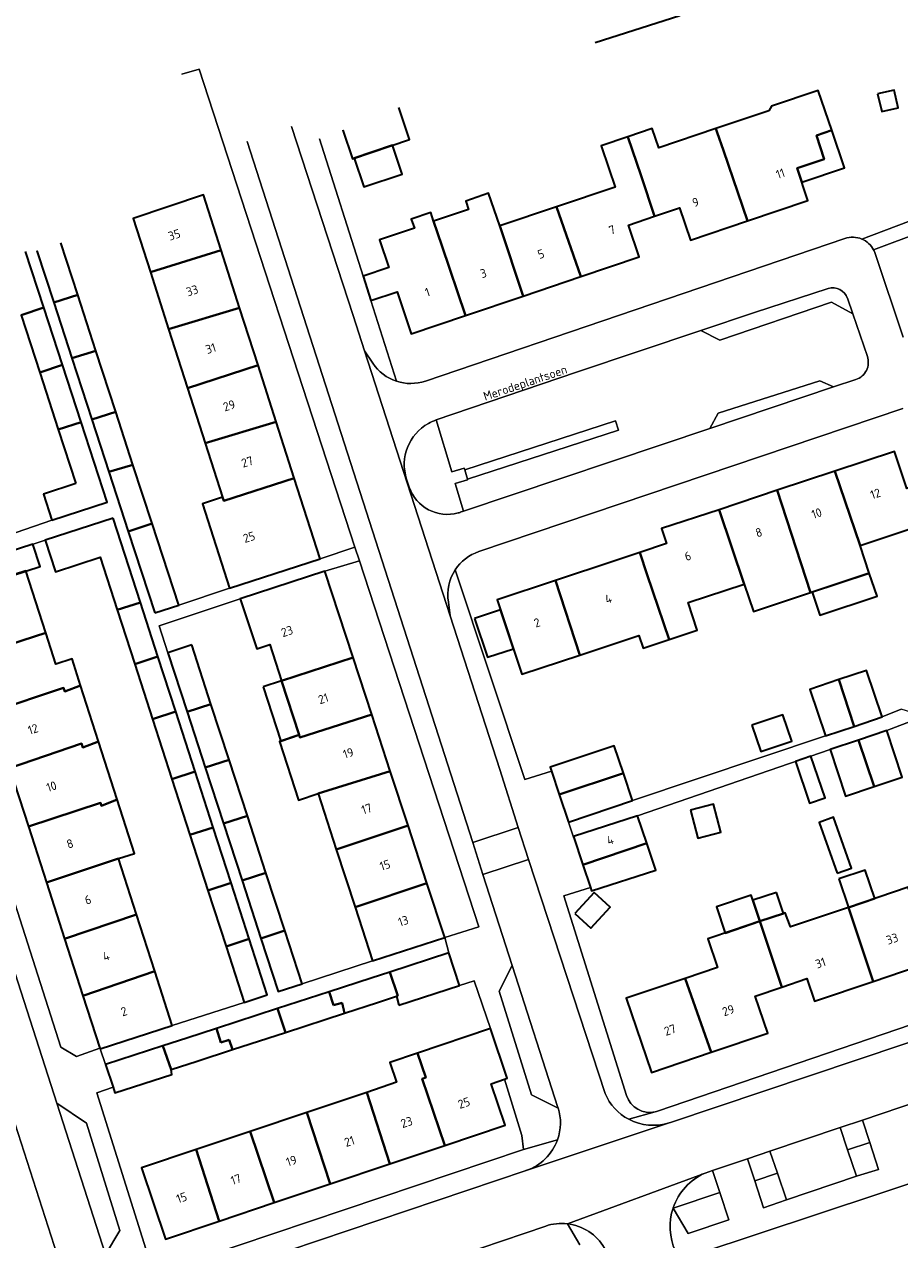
# Model space of a CAD drawing. Header units: metres. Extents: x 125158 to 132124, y 450612 to 454469.
# Tile 14 of 173: x 125252 to 125341, y 451319 to 451444. Entities that reach past the tile are written whole.
import ezdxf
from ezdxf.enums import TextEntityAlignment as Align

# ---------------------------------------------------------------- set-up
doc = ezdxf.new("R2010")
doc.units = ezdxf.units.M
for name, color, linetype, lineweight in [('B-XX-GR-BEPLANTING_CULTUUR_BODEMBEDEKKER-GV', 8, 'Continuous', 18), ('B-XX-GR-BEPLANTING_CULTUUR_HEESTERS-GV', 8, 'Continuous', 18), ('B-XX-OG-BEBOUWING-GV', 8, 'Continuous', 35), ('B-XX-OG-BEBOUWING-T18', 8, 'Continuous', 18), ('B-XX-OG-BEBOUWING_SCHUUR-GV', 8, 'Continuous', 35), ('B-XX-OG-TERREIN_CULTUURSCHEIDING-GV', 8, 'Continuous', 18), ('B-XX-OG-TOPOGRAFIE-T18', 8, 'Continuous', 18), ('B-XX-OG-WEG-GV', 8, 'Continuous', 18), ('B-XX-VH-VERHARDING_BEDRIJFSVLOERPLAAT-GV', 8, 'Continuous', 18)]:
    doc.layers.add(name, color=color, linetype=linetype, lineweight=lineweight)
doc.styles.add('NLCS-ISO-M-T18', font='NLCS-ISO.ttf', dxfattribs={"height": 1.8})

msp = doc.modelspace()

# ---------------------------------------------------------------- linework, layer by layer
at = {"layer": 'B-XX-GR-BEPLANTING_CULTUUR_BODEMBEDEKKER-GV'}
for points in [[(125328.81, 451325.97), (125326.49, 451325.2)], [(125326.49, 451325.2), (125327.39, 451322.43)], [(125329.74, 451323.25), (125328.81, 451325.97)], [(125322.92, 451324.01), (125318.15, 451322.41)], [(125323.86, 451321.19), (125322.92, 451324.01)], [(125327.39, 451322.43), (125329.74, 451323.25)], [(125318.15, 451322.41), (125319.7, 451319.81)], [(125319.7, 451319.81), (125323.86, 451321.19)]]:
    msp.add_lwpolyline(points, dxfattribs=at)
at = {"layer": 'B-XX-GR-BEPLANTING_CULTUUR_HEESTERS-GV'}
for points in [[(125312.57, 451401.98), (125312.26, 451402.94), (125296.83, 451397.91)], [(125297.12, 451396.96), (125312.57, 451401.98)], [(125296.83, 451397.91), (125297.12, 451396.96)], [(125338.25, 451329.13), (125335.99, 451328.38)], [(125336.89, 451325.66), (125336.99, 451325.69), (125339.16, 451326.36), (125338.25, 451329.13)], [(125335.99, 451328.38), (125336.89, 451325.66)]]:
    msp.add_lwpolyline(points, dxfattribs=at)
at = {"layer": 'B-XX-OG-BEBOUWING-GV'}
for points in [[(125310.18, 451441.65), (125318.84, 451444.41)], [(125284.38, 451432.67), (125285.35, 451429.75), (125291.18, 451431.7), (125290.09, 451434.99)], [(125257.25, 451415.82), (125255.51, 451421.15)], [(125253.78, 451414.53), (125251.92, 451420.25)], [(125253.08, 451420.33), (125254.8, 451415.05)], [(125254.8, 451415.05), (125257.25, 451415.82)], [(125257.25, 451415.82), (125254.8, 451415.05)], [(125254.8, 451415.05), (125256.66, 451409.35)], [(125259.12, 451410.09), (125257.25, 451415.82)], [(125253.78, 451414.53), (125251.46, 451413.74)], [(125251.46, 451413.74), (125253.78, 451414.53)], [(125251.46, 451413.74), (125253.37, 451407.88)], [(125255.69, 451408.65), (125253.78, 451414.53)], [(125259.12, 451410.09), (125256.66, 451409.35)], [(125256.66, 451409.35), (125259.12, 451410.09)], [(125261.14, 451403.86), (125259.12, 451410.09)], [(125255.69, 451408.65), (125253.37, 451407.88)], [(125253.37, 451407.88), (125255.69, 451408.65)], [(125257.59, 451402.81), (125255.69, 451408.65)], [(125256.66, 451409.35), (125258.7, 451403.06)], [(125253.37, 451407.88), (125255.26, 451402.05)], [(125258.7, 451403.06), (125261.14, 451403.86)], [(125261.14, 451403.86), (125258.7, 451403.06)], [(125262.9, 451398.45), (125261.14, 451403.86)], [(125254.61, 451392.78), (125260.26, 451394.61), (125257.59, 451402.81)], [(125255.26, 451402.05), (125257.59, 451402.81)], [(125257.59, 451402.81), (125255.26, 451402.05)], [(125258.7, 451403.06), (125260.44, 451397.72)], [(125255.26, 451402.05), (125257.06, 451396.53)], [(125260.44, 451397.72), (125262.9, 451398.45)], [(125262.9, 451398.45), (125260.44, 451397.72)], [(125264.87, 451392.42), (125262.9, 451398.45)], [(125260.44, 451397.72), (125262.42, 451391.63)], [(125257.06, 451396.53), (125253.74, 451395.45)], [(125253.74, 451395.45), (125254.61, 451392.78)], [(125260.89, 451392.99), (125253.93, 451390.74)], [(125263.67, 451384.37), (125260.89, 451392.99)], [(125264.87, 451392.42), (125262.42, 451391.63)], [(125262.42, 451391.63), (125264.87, 451392.42)], [(125267.58, 451384.08), (125264.87, 451392.42)], [(125262.42, 451391.63), (125265.14, 451383.29)], [(125253.93, 451390.74), (125254.97, 451387.5), (125259.55, 451388.98), (125261.29, 451383.6)], [(125261.29, 451383.6), (125263.67, 451384.37)], [(125263.67, 451384.37), (125261.29, 451383.6)], [(125261.29, 451383.6), (125263.08, 451378.04)], [(125265.46, 451378.83), (125263.67, 451384.37)], [(125265.14, 451383.29), (125267.58, 451384.08)], [(125268.91, 451380.01), (125266.47, 451379.21)], [(125270.88, 451373.96), (125268.91, 451380.01)], [(125265.46, 451378.83), (125263.08, 451378.04)], [(125263.08, 451378.04), (125265.46, 451378.83)], [(125267.27, 451373.22), (125265.46, 451378.83)], [(125266.47, 451379.21), (125268.44, 451373.16)], [(125263.08, 451378.04), (125264.9, 451372.41)], [(125339.52, 451372.65), (125337.92, 451377.41), (125335.09, 451376.46)], [(125278.02, 451370.18), (125279.9, 451370.81), (125278.1, 451376.33), (125276.21, 451375.72)], [(125335.09, 451376.46), (125332.13, 451375.47), (125333.73, 451370.71)], [(125336.65, 451371.68), (125335.09, 451376.46)], [(125335.09, 451376.46), (125336.65, 451371.68)], [(125276.21, 451375.72), (125278.02, 451370.18)], [(125268.44, 451373.16), (125270.88, 451373.96)], [(125270.88, 451373.96), (125268.44, 451373.16)], [(125272.74, 451368.25), (125270.88, 451373.96)], [(125264.9, 451372.41), (125267.27, 451373.22)], [(125267.27, 451373.22), (125264.9, 451372.41)], [(125264.9, 451372.41), (125266.88, 451366.28)], [(125269.26, 451367.07), (125267.27, 451373.22)], [(125268.44, 451373.16), (125270.29, 451367.47)], [(125336.65, 451371.68), (125339.52, 451372.65)], [(125333.73, 451370.71), (125336.65, 451371.68)], [(125339.99, 451371.25), (125337.11, 451370.28)], [(125338.71, 451365.52), (125341.58, 451366.48), (125339.99, 451371.25)], [(125337.11, 451370.28), (125334.2, 451369.3)], [(125338.71, 451365.52), (125337.11, 451370.28)], [(125337.11, 451370.28), (125338.71, 451365.52)], [(125313.06, 451366.89), (125312.12, 451369.7), (125305.56, 451367.5), (125305.7, 451367.09)], [(125334.2, 451369.3), (125335.79, 451364.54), (125338.71, 451365.52)], [(125272.74, 451368.25), (125270.29, 451367.47)], [(125270.29, 451367.47), (125272.74, 451368.25)], [(125270.29, 451367.47), (125272.15, 451361.76)], [(125274.6, 451362.53), (125272.74, 451368.25)], [(125269.26, 451367.07), (125266.88, 451366.28)], [(125266.88, 451366.28), (125269.26, 451367.07)], [(125266.88, 451366.28), (125268.73, 451360.57)], [(125271.11, 451361.35), (125269.26, 451367.07)], [(125305.7, 451367.09), (125306.5, 451364.7)], [(125306.5, 451364.7), (125313.06, 451366.89)], [(125272.15, 451361.76), (125274.6, 451362.53)], [(125274.6, 451362.53), (125272.15, 451361.76)], [(125276.49, 451356.71), (125274.6, 451362.53)], [(125268.73, 451360.57), (125271.11, 451361.35)], [(125271.11, 451361.35), (125268.73, 451360.57)], [(125272.94, 451355.69), (125271.11, 451361.35)], [(125272.15, 451361.76), (125274.06, 451355.91)], [(125268.73, 451360.57), (125270.56, 451354.89)], [(125315.46, 451359.73), (125308.91, 451357.53)], [(125309.69, 451355.2), (125309.8, 451354.87), (125316.38, 451356.97), (125315.46, 451359.73)], [(125308.91, 451357.53), (125309.69, 451355.2)], [(125274.06, 451355.91), (125276.49, 451356.71)], [(125276.49, 451356.71), (125274.06, 451355.91)], [(125278.42, 451350.8), (125276.49, 451356.71)], [(125270.56, 451354.89), (125272.94, 451355.69)], [(125272.94, 451355.69), (125270.56, 451354.89)], [(125274.79, 451349.96), (125272.94, 451355.69)], [(125274.06, 451355.91), (125275.98, 451349.99)], [(125270.56, 451354.89), (125272.42, 451349.15)], [(125326.3, 451353.89), (125326.12, 451354.43), (125322.57, 451353.23), (125323.48, 451350.54), (125327.03, 451351.74)], [(125327.03, 451351.74), (125326.3, 451353.89)], [(125272.42, 451349.15), (125274.79, 451349.96)], [(125274.79, 451349.96), (125272.42, 451349.15)], [(125276.64, 451344.22), (125274.79, 451349.96)], [(125278.42, 451350.8), (125275.98, 451349.99)], [(125275.98, 451349.99), (125278.42, 451350.8)], [(125275.98, 451349.99), (125277.75, 451344.57), (125280.19, 451345.36)], [(125280.19, 451345.36), (125278.42, 451350.8)], [(125272.42, 451349.15), (125274.26, 451343.45)], [(125295.21, 451348.51), (125289.16, 451346.54)], [(125296.29, 451345.19), (125295.21, 451348.51)], [(125289.16, 451346.54), (125287.27, 451345.92)], [(125289.99, 451344.11), (125289.16, 451346.54)], [(125289.16, 451346.54), (125289.99, 451344.11)], [(125287.27, 451345.92), (125282.96, 451344.52)], [(125290.11, 451343.16), (125296.29, 451345.19)], [(125274.26, 451343.45), (125276.64, 451344.22)], [(125282.96, 451344.52), (125277.7, 451342.81)], [(125283.4, 451343.17), (125282.96, 451344.52)], [(125282.96, 451344.52), (125283.4, 451343.17)], [(125287.91, 451343.43), (125289.86, 451344.07)], [(125289.86, 451344.07), (125289.99, 451344.11)], [(125289.99, 451344.11), (125289.86, 451344.07)], [(125289.86, 451344.07), (125290.11, 451343.16)], [(125277.7, 451342.81), (125271.43, 451340.78)], [(125277.7, 451342.81), (125278.5, 451340.38)], [(125278.5, 451340.38), (125277.7, 451342.81)], [(125284.29, 451343.41), (125283.4, 451343.17)], [(125283.4, 451343.17), (125284.29, 451343.41)], [(125284.54, 451342.34), (125284.29, 451343.41)], [(125284.29, 451343.41), (125284.54, 451342.34)], [(125284.54, 451342.34), (125287.91, 451343.43)], [(125278.5, 451340.38), (125284.54, 451342.34)], [(125271.43, 451340.78), (125268.42, 451339.8)], [(125271.9, 451339.34), (125271.43, 451340.78)], [(125271.43, 451340.78), (125271.9, 451339.34)], [(125273.09, 451338.62), (125278.5, 451340.38)], [(125265.97, 451339), (125260.1, 451337.11)], [(125268.42, 451339.8), (125265.97, 451339)], [(125266.81, 451336.59), (125265.97, 451339)], [(125265.97, 451339), (125266.81, 451336.59)], [(125272.73, 451339.63), (125271.9, 451339.34)], [(125271.9, 451339.34), (125272.73, 451339.63)], [(125273.09, 451338.62), (125272.73, 451339.63)], [(125272.73, 451339.63), (125273.09, 451338.62)], [(125269.46, 451337.45), (125273.09, 451338.62)], [(125260.1, 451337.11), (125260.86, 451334.76)], [(125260.86, 451334.76), (125261.05, 451334.19), (125266.89, 451336.08), (125266.81, 451336.59)], [(125266.81, 451336.59), (125269.46, 451337.45)]]:
    msp.add_lwpolyline(points, dxfattribs=at)
for points in [[(125322.51, 451432.83), (125322.64, 451432.44), (125323.3, 451430.59), (125325.76, 451423.4), (125331.94, 451425.48), (125330.83, 451428.78), (125333.61, 451429.72), (125332.8, 451432.13), (125334.37, 451432.66), (125332.99, 451436.72), (125328.22, 451435.11), (125327.94, 451434.66)], [(125306.23, 451424.83), (125308.72, 451417.7), (125314.68, 451419.71), (125313.58, 451422.97), (125316.25, 451423.87), (125314.89, 451428), (125313.51, 451431.99), (125310.8, 451431.08), (125311.58, 451428.75), (125312.22, 451426.85)], [(125313.51, 451431.99), (125314.89, 451428), (125316.25, 451423.87), (125318.8, 451424.73), (125319.92, 451421.43), (125325.76, 451423.4), (125323.3, 451430.59), (125322.64, 451432.44), (125322.51, 451432.83), (125316.69, 451430.86), (125316.02, 451432.84)], [(125330.83, 451428.78), (125331.3, 451427.35), (125335.66, 451428.82), (125334.37, 451432.66), (125332.8, 451432.13), (125333.61, 451429.72)], [(125285.53, 451429.81), (125286.51, 451426.86), (125290.43, 451428.17), (125289.45, 451431.12)], [(125264.68, 451418.14), (125271.92, 451420.39), (125270.1, 451426.05), (125262.92, 451423.64)], [(125293.65, 451423.36), (125294.49, 451420.87), (125296.91, 451413.72), (125302.8, 451415.7), (125300.41, 451422.87), (125299.28, 451426.21), (125296.95, 451425.42), (125297.23, 451424.57)], [(125300.41, 451422.87), (125302.8, 451415.7), (125308.72, 451417.7), (125306.23, 451424.83)], [(125286.44, 451417.74), (125287.24, 451415.23), (125289.92, 451416.14), (125291.37, 451411.85), (125296.91, 451413.72), (125294.49, 451420.87), (125293.65, 451423.36), (125293.35, 451424.24), (125291.37, 451423.57), (125291.68, 451422.64), (125288.13, 451421.44), (125289.08, 451418.63)], [(125264.68, 451418.14), (125266.55, 451412.32), (125273.81, 451414.51), (125271.92, 451420.39)], [(125268.49, 451406.27), (125275.7, 451408.62), (125273.81, 451414.51), (125266.55, 451412.32)], [(125270.3, 451400.65), (125277.56, 451402.82), (125275.7, 451408.62), (125268.49, 451406.27)], [(125272.07, 451395.12), (125272.19, 451394.77), (125279.4, 451397.08), (125277.56, 451402.82), (125270.3, 451400.65)], [(125334.67, 451397.78), (125337.26, 451390.17), (125343.32, 451392.18), (125344.21, 451389.5), (125347.17, 451390.48), (125349.98, 451391.42), (125347.82, 451397.75), (125345.03, 451396.92), (125342.04, 451396.03), (125340.78, 451399.81)], [(125328.79, 451395.83), (125332.19, 451385.36), (125338.21, 451387.36), (125337.26, 451390.17), (125334.67, 451397.78)], [(125272.78, 451385.83), (125282.06, 451388.81), (125279.4, 451397.08), (125272.19, 451394.77), (125272.07, 451395.12), (125270.01, 451394.46)], [(125322.84, 451393.85), (125325.42, 451386.24), (125326.36, 451383.43), (125326.38, 451383.43), (125332.19, 451385.36), (125328.79, 451395.83)], [(125314.73, 451389.47), (125315.49, 451387.17), (125317.75, 451380.57), (125320.62, 451381.52), (125319.69, 451384.34), (125325.42, 451386.24), (125322.84, 451393.85), (125316.97, 451391.91), (125317.48, 451390.38)], [(125249.84, 451389.4), (125250.59, 451387.13), (125253.4, 451388.05), (125252.65, 451390.32)], [(125306.11, 451386.61), (125308.62, 451378.98), (125314.64, 451380.98), (125315.07, 451379.68), (125317.75, 451380.57), (125315.49, 451387.17), (125314.73, 451389.47), (125312.17, 451388.62)], [(125246.6, 451378.88), (125253.99, 451381.26), (125251.95, 451387.58), (125244.56, 451385.2)], [(125278.1, 451376.33), (125285.41, 451378.74), (125282.52, 451387.56), (125273.88, 451384.74), (125275.56, 451379.63), (125276.89, 451380.06)], [(125332.36, 451385.42), (125333.14, 451383.06), (125339, 451385.01), (125338.21, 451387.36)], [(125308.62, 451378.98), (125306.11, 451386.61), (125300.16, 451384.63), (125302.68, 451377.01)], [(125297.84, 451382.71), (125299.15, 451378.75), (125301.82, 451379.63), (125300.5, 451383.59)], [(125246.6, 451378.88), (125248.44, 451373.16), (125255.8, 451375.61), (125255.92, 451375.26), (125257.54, 451375.87), (125256.67, 451378.58), (125255.02, 451378.05), (125253.99, 451381.26)], [(125278.1, 451376.33), (125279.9, 451370.81), (125279.98, 451370.55), (125287.32, 451372.89), (125285.41, 451378.74)], [(125248.44, 451373.16), (125250.29, 451367.41), (125257.64, 451369.92), (125257.76, 451369.53), (125259.39, 451370.12), (125257.54, 451375.87), (125255.92, 451375.26), (125255.8, 451375.61)], [(125281.85, 451364.8), (125289.22, 451367.1), (125287.32, 451372.89), (125279.98, 451370.55), (125279.9, 451370.81), (125277.88, 451370.13), (125279.83, 451364.14)], [(125326.21, 451371.79), (125327.11, 451369.1), (125330.28, 451370.16), (125329.37, 451372.86)], [(125250.29, 451367.41), (125252.21, 451361.44), (125259.58, 451363.87), (125259.68, 451363.57), (125261.3, 451364.21), (125259.39, 451370.12), (125257.76, 451369.53), (125257.64, 451369.92)], [(125330.65, 451368.08), (125332.11, 451363.84), (125333.69, 451364.38), (125332.23, 451368.62)], [(125283.7, 451359.1), (125291.04, 451361.54), (125289.22, 451367.1), (125281.85, 451364.8)], [(125307.45, 451361.89), (125314, 451364.09), (125313.06, 451366.89), (125306.5, 451364.7)], [(125252.21, 451361.44), (125254.05, 451355.72), (125261.43, 451358.15), (125263.07, 451358.68), (125261.3, 451364.21), (125259.68, 451363.57), (125259.58, 451363.87)], [(125319.92, 451363.1), (125320.68, 451360.23), (125323.03, 451360.86), (125322.26, 451363.72)], [(125308.91, 451357.53), (125315.46, 451359.73), (125314.52, 451362.53), (125307.95, 451360.42)], [(125334.93, 451356.67), (125336.39, 451357.18), (125334.56, 451362.38), (125333.1, 451361.86)], [(125283.7, 451359.1), (125285.62, 451353.2), (125292.97, 451355.64), (125291.04, 451361.54)], [(125255.91, 451349.96), (125263.27, 451352.43), (125261.43, 451358.15), (125254.05, 451355.72)], [(125335.1, 451356.08), (125336.08, 451353.17), (125338.76, 451354.07), (125337.78, 451356.98)], [(125287.41, 451347.7), (125294.79, 451350.1), (125292.97, 451355.64), (125285.62, 451353.2)], [(125336.08, 451353.17), (125338.61, 451345.6), (125344.72, 451347.66), (125342.18, 451355.22)], [(125308.11, 451352.54), (125309.74, 451351.05), (125311.7, 451353.19), (125310.06, 451354.68)], [(125255.91, 451349.96), (125257.79, 451344.13), (125265.13, 451346.65), (125263.27, 451352.43)], [(125327.03, 451351.74), (125329.28, 451345.02), (125331.82, 451345.88), (125332.6, 451343.58), (125338.61, 451345.6), (125336.08, 451353.17), (125330.16, 451351.17), (125329.59, 451352.6), (125329.44, 451352.55)], [(125319.37, 451345.9), (125322.03, 451338.35), (125327.82, 451340.3), (125326.54, 451344.09), (125329.28, 451345.02), (125327.03, 451351.74), (125324.33, 451350.83), (125321.69, 451349.94), (125322.68, 451347.02)], [(125259.51, 451338.76), (125259.54, 451338.7), (125266.92, 451341.08), (125265.13, 451346.65), (125257.79, 451344.13)], [(125322.03, 451338.35), (125319.37, 451345.9), (125313.36, 451343.88), (125315.92, 451336.29)], [(125294.8, 451328.81), (125300.96, 451330.88), (125299.54, 451335.13), (125300.91, 451335.59), (125301.18, 451335.68), (125299.47, 451340.76), (125292, 451338.25), (125292.85, 451335.76), (125292.49, 451335.64)], [(125286.82, 451334.24), (125289.16, 451326.92), (125294.8, 451328.81), (125292.49, 451335.64), (125292.85, 451335.76), (125292, 451338.25), (125289.19, 451337.31), (125289.87, 451335.27)], [(125280.68, 451332.19), (125283.08, 451324.88), (125289.16, 451326.92), (125286.82, 451334.24)], [(125274.88, 451330.24), (125277.35, 451322.96), (125283.08, 451324.88), (125280.68, 451332.19)], [(125269.37, 451328.39), (125271.71, 451321.07), (125277.35, 451322.96), (125274.88, 451330.24)], [(125271.71, 451321.07), (125269.37, 451328.39), (125263.78, 451326.52), (125266.23, 451319.23)]]:
    msp.add_lwpolyline(points, close=True, dxfattribs=at)
at = {"layer": 'B-XX-OG-BEBOUWING_SCHUUR-GV'}
msp.add_lwpolyline([(125339.06, 451436.38), (125339.48, 451434.57), (125341.17, 451434.97), (125340.75, 451436.77)], close=True, dxfattribs=at)
for points in [[(125328.72, 451354.7), (125326.3, 451353.89)], [(125326.3, 451353.89), (125327.03, 451351.74)], [(125329.44, 451352.55), (125328.72, 451354.7)], [(125327.03, 451351.74), (125329.44, 451352.55)]]:
    msp.add_lwpolyline(points, dxfattribs=at)
at = {"layer": 'B-XX-OG-TERREIN_CULTUURSCHEIDING-GV'}
for points in [[(125369.91, 451452.75), (125373.79, 451438.65), (125374.11, 451437.47), (125375.92, 451430.9), (125377.51, 451425.12), (125377.93, 451423.6), (125381.45, 451410.81), (125389.98, 451379.78), (125391.66, 451373.66), (125397.21, 451353.49), (125398.42, 451349.1), (125398.51, 451348.78), (125399.75, 451344.28), (125397.87, 451343.64), (125365.85, 451332.76), (125345.35, 451325.92), (125320.77, 451317.76), (125337.24, 451289.52), (125340.22, 451284.04), (125342.44, 451280.43), (125346.06, 451275.37), (125350.24, 451269.65), (125357.75, 451258.48)], [(125318.84, 451444.41), (125310.18, 451441.65)], [(125285.61, 451390.03), (125269.68, 451438.91), (125267.89, 451438.39)], [(125328.22, 451435.11), (125332.99, 451436.72), (125334.37, 451432.66), (125332.8, 451432.13)], [(125290.09, 451434.99), (125291.18, 451431.7), (125285.35, 451429.75), (125284.38, 451432.67)], [(125322.51, 451432.83), (125327.94, 451434.66), (125328.22, 451435.11)], [(125311.58, 451428.75), (125310.8, 451431.08), (125313.51, 451431.99)], [(125313.51, 451431.99), (125316.02, 451432.84), (125316.69, 451430.86)], [(125316.69, 451430.86), (125322.51, 451432.83)], [(125332.8, 451432.13), (125333.61, 451429.72)], [(125281.97, 451431.78), (125286.44, 451417.74)], [(125333.61, 451429.72), (125330.83, 451428.78), (125331.94, 451425.48), (125325.76, 451423.4)], [(125306.23, 451424.83), (125312.22, 451426.85), (125311.58, 451428.75)], [(125337.44, 451421.53), (125353.57, 451427.61), (125359.37, 451429.22)], [(125270.1, 451426.05), (125271.92, 451420.39)], [(125293.65, 451423.36), (125297.23, 451424.57), (125296.95, 451425.42), (125299.28, 451426.21), (125300.41, 451422.87)], [(125300.41, 451422.87), (125306.23, 451424.83)], [(125325.76, 451423.4), (125319.92, 451421.43), (125318.8, 451424.73), (125316.25, 451423.87)], [(125264.68, 451418.14), (125262.92, 451423.64)], [(125289.08, 451418.63), (125288.13, 451421.44), (125291.68, 451422.64), (125291.37, 451423.57), (125293.35, 451424.24)], [(125293.35, 451424.24), (125293.65, 451423.36)], [(125316.25, 451423.87), (125313.58, 451422.97), (125314.68, 451419.71), (125308.72, 451417.7)], [(125343.65, 451422.3), (125338.65, 451420.43)], [(125255.51, 451421.15), (125257.25, 451415.82)], [(125292.82, 451407.01), (125335.71, 451421.59)], [(125271.92, 451420.39), (125273.81, 451414.51)], [(125338.81, 451420.06), (125341.68, 451411.51)], [(125286.44, 451417.74), (125289.08, 451418.63)], [(125266.55, 451412.32), (125264.68, 451418.14)], [(125308.72, 451417.7), (125302.8, 451415.7)], [(125289.92, 451416.14), (125287.24, 451415.23)], [(125296.91, 451413.72), (125291.37, 451411.85), (125289.92, 451416.14)], [(125257.25, 451415.82), (125259.12, 451410.09)], [(125287.24, 451415.23), (125289.85, 451407)], [(125302.8, 451415.7), (125296.91, 451413.72)], [(125334.35, 451415.09), (125322.92, 451411.2)], [(125336.53, 451413.87), (125334.35, 451415.09)], [(125253.37, 451407.88), (125251.46, 451413.74)], [(125273.81, 451414.51), (125275.7, 451408.62)], [(125338.01, 451409.53), (125336.53, 451413.87)], [(125268.49, 451406.27), (125266.55, 451412.32)], [(125320.99, 451412.18), (125308.25, 451407.9)], [(125322.92, 451411.2), (125320.99, 451412.18)], [(125259.12, 451410.09), (125261.14, 451403.86)], [(125275.7, 451408.62), (125277.56, 451402.82)], [(125255.26, 451402.05), (125253.37, 451407.88)], [(125308.25, 451407.9), (125293.91, 451403.03)], [(125334.56, 451406.4), (125336.85, 451407.17)], [(125270.3, 451400.65), (125268.49, 451406.27)], [(125322.76, 451403.73), (125333.16, 451407.03)], [(125333.16, 451407.03), (125334.56, 451406.4)], [(125261.14, 451403.86), (125262.9, 451398.45)], [(125341.64, 451404.21), (125298.26, 451389.56)], [(125321.91, 451402.15), (125322.76, 451403.73)], [(125277.56, 451402.82), (125279.4, 451397.08)], [(125293.91, 451403.03), (125295.51, 451397.72)], [(125296.83, 451397.91), (125312.26, 451402.94)], [(125312.26, 451402.94), (125312.57, 451401.98)], [(125253.74, 451395.45), (125257.06, 451396.53), (125255.26, 451402.05)], [(125296.71, 451393.7), (125321.91, 451402.15)], [(125312.57, 451401.98), (125297.12, 451396.96)], [(125272.07, 451395.12), (125270.3, 451400.65)], [(125343.32, 451392.18), (125337.26, 451390.17), (125338.21, 451387.36), (125332.19, 451385.36), (125326.38, 451383.43), (125326.36, 451383.43), (125325.42, 451386.24), (125319.69, 451384.34), (125320.62, 451381.52), (125317.75, 451380.57), (125315.07, 451379.68), (125314.64, 451380.98), (125308.62, 451378.98), (125302.68, 451377.01), (125300.16, 451384.63), (125306.11, 451386.61), (125312.17, 451388.62), (125314.73, 451389.47), (125317.48, 451390.38), (125316.97, 451391.91), (125322.84, 451393.85), (125328.79, 451395.83), (125334.67, 451397.78), (125340.78, 451399.81), (125342.04, 451396.03)], [(125262.9, 451398.45), (125264.87, 451392.42)], [(125295.51, 451397.72), (125296.77, 451398.1)], [(125296.77, 451398.1), (125296.83, 451397.91)], [(125279.4, 451397.08), (125282.06, 451388.81)], [(125297.13, 451396.91), (125295.86, 451396.53)], [(125295.86, 451396.53), (125296.71, 451393.7)], [(125297.12, 451396.96), (125297.13, 451396.91)], [(125254.61, 451392.78), (125253.74, 451395.45)], [(125272.78, 451385.83), (125270.01, 451394.46), (125272.07, 451395.12)], [(125239.88, 451387.71), (125254.61, 451392.78)], [(125264.87, 451392.42), (125267.58, 451384.08)], [(125253.93, 451390.74), (125240.34, 451386.28)], [(125261.29, 451383.6), (125259.55, 451388.98), (125254.97, 451387.5), (125253.93, 451390.74)], [(125282.06, 451388.81), (125285.61, 451390.03)], [(125286.06, 451388.63), (125282.52, 451387.56)], [(125294.79, 451350.1), (125298.26, 451351.19), (125286.06, 451388.63)], [(125246.6, 451378.88), (125244.56, 451385.2), (125251.95, 451387.58), (125253.99, 451381.26)], [(125282.52, 451387.56), (125285.41, 451378.74)], [(125295.87, 451387.71), (125302.98, 451366.25), (125305.7, 451367.09), (125305.56, 451367.5), (125312.12, 451369.7), (125313.06, 451366.89), (125314, 451364.09), (125333.73, 451370.71), (125332.13, 451375.47), (125335.09, 451376.46), (125337.92, 451377.41), (125339.52, 451372.65), (125341.46, 451373.44)], [(125240.34, 451386.28), (125255.51, 451338.86)], [(125267.58, 451384.08), (125272.78, 451385.83)], [(125263.08, 451378.04), (125261.29, 451383.6)], [(125273.88, 451384.74), (125265.59, 451381.95), (125266.47, 451379.21)], [(125278.1, 451376.33), (125276.89, 451380.06), (125275.56, 451379.63), (125273.88, 451384.74)], [(125253.99, 451381.26), (125255.02, 451378.05)], [(125266.47, 451379.21), (125268.91, 451380.01), (125270.88, 451373.96)], [(125255.02, 451378.05), (125256.67, 451378.58), (125257.54, 451375.87)], [(125285.41, 451378.74), (125287.32, 451372.89)], [(125264.9, 451372.41), (125263.08, 451378.04)], [(125279.9, 451370.81), (125278.1, 451376.33)], [(125257.54, 451375.87), (125259.39, 451370.12)], [(125270.88, 451373.96), (125272.74, 451368.25)], [(125266.88, 451366.28), (125264.9, 451372.41)], [(125287.32, 451372.89), (125289.22, 451367.1)], [(125342.92, 451372.38), (125339.99, 451371.25), (125341.58, 451366.48), (125338.71, 451365.52), (125335.79, 451364.54), (125334.2, 451369.3), (125314.52, 451362.53), (125315.46, 451359.73), (125316.38, 451356.97), (125309.8, 451354.87), (125309.69, 451355.2), (125306.96, 451354.35), (125313.38, 451333.93)], [(125259.39, 451370.12), (125261.3, 451364.21)], [(125281.85, 451364.8), (125279.83, 451364.14), (125277.88, 451370.13), (125279.9, 451370.81)], [(125252.21, 451361.44), (125250.29, 451367.41)], [(125272.74, 451368.25), (125274.6, 451362.53)], [(125268.73, 451360.57), (125266.88, 451366.28)], [(125289.22, 451367.1), (125291.04, 451361.54)], [(125261.3, 451364.21), (125263.07, 451358.68), (125261.43, 451358.15)], [(125283.7, 451359.1), (125281.85, 451364.8)], [(125274.6, 451362.53), (125276.49, 451356.71)], [(125254.05, 451355.72), (125252.21, 451361.44)], [(125291.04, 451361.54), (125292.97, 451355.64)], [(125270.56, 451354.89), (125268.73, 451360.57)], [(125285.62, 451353.2), (125283.7, 451359.1)], [(125261.43, 451358.15), (125263.27, 451352.43)], [(125276.49, 451356.71), (125278.42, 451350.8)], [(125255.91, 451349.96), (125254.05, 451355.72)], [(125292.97, 451355.64), (125294.79, 451350.1)], [(125344.72, 451347.66), (125338.61, 451345.6), (125332.6, 451343.58), (125331.82, 451345.88), (125329.28, 451345.02), (125326.54, 451344.09), (125327.82, 451340.3), (125322.03, 451338.35), (125315.92, 451336.29), (125313.36, 451343.88), (125319.37, 451345.9), (125322.68, 451347.02), (125321.69, 451349.94), (125324.33, 451350.83), (125327.03, 451351.74), (125329.44, 451352.55), (125329.59, 451352.6), (125330.16, 451351.17), (125336.08, 451353.17), (125342.18, 451355.22)], [(125272.42, 451349.15), (125270.56, 451354.89)], [(125316.55, 451332.33), (125355.51, 451345.61), (125357.83, 451346.4), (125380.8, 451354.13)], [(125263.27, 451352.43), (125265.13, 451346.65)], [(125287.41, 451347.7), (125285.62, 451353.2)], [(125257.79, 451344.13), (125255.91, 451349.96)], [(125278.42, 451350.8), (125280.19, 451345.36)], [(125274.26, 451343.45), (125272.42, 451349.15)], [(125280.19, 451345.36), (125287.41, 451347.7)], [(125265.13, 451346.65), (125266.92, 451341.08)], [(125296.29, 451345.19), (125290.11, 451343.16), (125289.86, 451344.07)], [(125299.47, 451340.76), (125297.79, 451345.66), (125296.29, 451345.19)], [(125259.51, 451338.76), (125257.79, 451344.13)], [(125289.86, 451344.07), (125287.91, 451343.43)], [(125266.92, 451341.08), (125274.26, 451343.45)], [(125287.91, 451343.43), (125284.54, 451342.34)], [(125284.54, 451342.34), (125278.5, 451340.38)], [(125278.5, 451340.38), (125273.09, 451338.62)], [(125292, 451338.25), (125299.47, 451340.76)], [(125255.51, 451338.86), (125257.13, 451337.9)], [(125257.13, 451337.9), (125259.51, 451338.76)], [(125273.09, 451338.62), (125269.46, 451337.45)], [(125286.82, 451334.24), (125289.87, 451335.27), (125289.19, 451337.31), (125292, 451338.25)], [(125266.81, 451336.59), (125266.89, 451336.08), (125261.05, 451334.19), (125260.86, 451334.76)], [(125269.46, 451337.45), (125266.81, 451336.59)], [(125300.91, 451335.59), (125299.54, 451335.13), (125300.96, 451330.88), (125294.8, 451328.81)], [(125302.83, 451328.4), (125302.68, 451329.84), (125300.91, 451335.59)], [(125260.86, 451334.76), (125259.2, 451334.21), (125264.6, 451317.05)], [(125280.68, 451332.19), (125286.82, 451334.24)], [(125274.88, 451330.24), (125280.68, 451332.19)], [(125337.5, 451331.41), (125335.24, 451330.65)], [(125338.25, 451329.13), (125337.5, 451331.41)], [(125269.37, 451328.39), (125274.88, 451330.24)], [(125335.24, 451330.65), (125335.99, 451328.38)], [(125294.8, 451328.81), (125289.16, 451326.92)], [(125335.99, 451328.38), (125338.25, 451329.13)], [(125271.71, 451321.07), (125266.23, 451319.23), (125263.78, 451326.52), (125269.37, 451328.39)], [(125266.36, 451316.13), (125302.83, 451328.4)], [(125328.04, 451328.22), (125325.76, 451327.45)], [(125328.81, 451325.97), (125328.04, 451328.22)], [(125289.16, 451326.92), (125283.08, 451324.88)], [(125325.76, 451327.45), (125326.49, 451325.2)], [(125322.17, 451326.24), (125321.42, 451325.99)], [(125322.92, 451324.01), (125322.17, 451326.24)], [(125326.49, 451325.2), (125328.81, 451325.97)], [(125283.08, 451324.88), (125277.35, 451322.96)], [(125318.15, 451322.41), (125322.92, 451324.01)], [(125277.35, 451322.96), (125271.71, 451321.07)], [(125305.12, 451320.56), (125291.83, 451316.07)], [(125308.62, 451318.64), (125307.33, 451320.79)]]:
    msp.add_lwpolyline(points, dxfattribs=at)
at = {"layer": 'B-XX-OG-TERREIN_CULTUURSCHEIDING-GV', "extrusion": (0, 0, -1)}
for centre, radius, start, end in [((-125336.5, 451419.27), 2.45, 71.2855, 112.6872), ((-125336.58, 451419.32), 2.35, 151.6955, 161.6868)]:
    msp.add_arc(centre, radius, start, end, dxfattribs=at)
at = {"layer": 'B-XX-OG-TERREIN_CULTUURSCHEIDING-GV'}
for centre, radius, start, end in [((125336.26, 451408.92), 1.85, 288.5287, 18.9446), ((125291.31, 451411.45), 4.69, 251.8605, 288.7572), ((125299.75, 451385.15), 4.65, 108.6877, 146.6299), ((125315.75, 451334.67), 2.48, 197.4986, 283.1212), ((125315.77, 451334.58), 2.39, 283.1258, 289.0213), ((125323.83, 451320.51), 5.99, 113.7576, 161.4612), ((125306.74, 451315.75), 5.08, 83.3587, 108.697)]:
    msp.add_arc(centre, radius, start, end, dxfattribs=at)
at = {"layer": 'B-XX-OG-WEG-GV'}
for points in [[(125260.21, 451317.24), (125260.08, 451317.66), (125255.1, 451333.14), (125225.97, 451423.74), (125219.58, 451443.63)], [(125214.5, 451443.1), (125229.46, 451396.85), (125234.04, 451383.14), (125234.48, 451381.78), (125234.54, 451381.6), (125236.55, 451375.36), (125240.09, 451364.4), (125249.3, 451335.78), (125255.77, 451315.72)], [(125267.89, 451438.39), (125269.68, 451438.91), (125285.61, 451390.03)], [(125279.13, 451433.04), (125285.41, 451413.7), (125286.58, 451410.09)], [(125286.58, 451410.09), (125285.41, 451413.7), (125279.13, 451433.04)], [(125297.65, 451359.79), (125274.57, 451431.52)], [(125274.57, 451431.52), (125297.65, 451359.79)], [(125286.44, 451417.74), (125281.97, 451431.78)], [(125359.37, 451429.22), (125353.57, 451427.61), (125337.44, 451421.53)], [(125225.97, 451423.74), (125255.1, 451333.14)], [(125338.65, 451420.43), (125343.65, 451422.3)], [(125335.71, 451421.59), (125292.82, 451407.01)], [(125251.92, 451420.25), (125253.78, 451414.53)], [(125254.8, 451415.05), (125253.08, 451420.33)], [(125341.68, 451411.51), (125338.81, 451420.06)], [(125287.24, 451415.23), (125286.44, 451417.74)], [(125333.99, 451416.48), (125326.46, 451414.02)], [(125326.46, 451414.02), (125333.99, 451416.48)], [(125256.66, 451409.35), (125254.8, 451415.05)], [(125289.85, 451407), (125287.24, 451415.23)], [(125322.92, 451411.2), (125334.35, 451415.09)], [(125334.35, 451415.09), (125336.53, 451413.87)], [(125336.53, 451413.87), (125335.98, 451415.47)], [(125335.98, 451415.47), (125336.53, 451413.87)], [(125253.78, 451414.53), (125255.69, 451408.65)], [(125326.46, 451414.02), (125320.99, 451412.18)], [(125320.99, 451412.18), (125326.46, 451414.02)], [(125336.53, 451413.87), (125338.01, 451409.53)], [(125308.25, 451407.9), (125320.99, 451412.18)], [(125320.99, 451412.18), (125322.92, 451411.2)], [(125286.58, 451410.09), (125287.43, 451408.82)], [(125295.35, 451382.98), (125286.58, 451410.09)], [(125287.43, 451408.82), (125286.58, 451410.09)], [(125286.58, 451410.09), (125295.35, 451382.98)], [(125255.69, 451408.65), (125257.59, 451402.81)], [(125258.7, 451403.06), (125256.66, 451409.35)], [(125293.91, 451403.03), (125308.25, 451407.9)], [(125336.85, 451407.17), (125334.56, 451406.4)], [(125321.91, 451402.15), (125334.56, 451406.4)], [(125334.56, 451406.4), (125321.91, 451402.15)], [(125333.16, 451407.03), (125322.76, 451403.73)], [(125334.56, 451406.4), (125333.16, 451407.03)], [(125298.26, 451389.56), (125341.64, 451404.21)], [(125322.76, 451403.73), (125321.91, 451402.15)], [(125257.59, 451402.81), (125260.26, 451394.61), (125254.61, 451392.78)], [(125260.44, 451397.72), (125258.7, 451403.06)], [(125295.51, 451397.72), (125293.91, 451403.03)], [(125321.91, 451402.15), (125296.71, 451393.7)], [(125262.42, 451391.63), (125260.44, 451397.72)], [(125296.77, 451398.1), (125295.51, 451397.72)], [(125296.83, 451397.91), (125296.77, 451398.1)], [(125297.12, 451396.96), (125296.83, 451397.91)], [(125290.88, 451396.98), (125291.16, 451396.16)], [(125291.16, 451396.16), (125290.88, 451396.98)], [(125295.86, 451396.53), (125297.13, 451396.91)], [(125296.71, 451393.7), (125295.86, 451396.53)], [(125297.13, 451396.91), (125297.12, 451396.96)], [(125296.37, 451393.58), (125296.71, 451393.7)], [(125296.71, 451393.7), (125296.37, 451393.58)], [(125254.61, 451392.78), (125239.88, 451387.71)], [(125253.93, 451390.74), (125260.89, 451392.99), (125263.67, 451384.37)], [(125267.58, 451384.08), (125265.14, 451383.29), (125262.42, 451391.63)], [(125240.34, 451386.28), (125253.93, 451390.74)], [(125285.61, 451390.03), (125282.06, 451388.81)], [(125285.61, 451390.03), (125286.06, 451388.63)], [(125286.06, 451388.63), (125285.61, 451390.03)], [(125282.06, 451388.81), (125272.78, 451385.83)], [(125282.52, 451387.56), (125286.06, 451388.63)], [(125286.06, 451388.63), (125298.26, 451351.19)], [(125273.88, 451384.74), (125282.52, 451387.56)], [(125302.98, 451366.25), (125295.87, 451387.71)], [(125255.51, 451338.86), (125240.34, 451386.28)], [(125272.78, 451385.83), (125267.58, 451384.08)], [(125263.67, 451384.37), (125265.46, 451378.83)], [(125265.59, 451381.95), (125273.88, 451384.74)], [(125295.17, 451384.4), (125295.35, 451382.98)], [(125295.35, 451382.98), (125295.17, 451384.4)], [(125295.35, 451382.98), (125300.43, 451367.26)], [(125300.43, 451367.26), (125295.35, 451382.98)], [(125266.47, 451379.21), (125265.59, 451381.95)], [(125265.46, 451378.83), (125267.27, 451373.22)], [(125268.44, 451373.16), (125266.47, 451379.21)], [(125267.27, 451373.22), (125269.26, 451367.07)], [(125270.29, 451367.47), (125268.44, 451373.16)], [(125339.52, 451372.65), (125336.65, 451371.68)], [(125339.99, 451371.25), (125342.92, 451372.38), (125342.65, 451373.05), (125341.46, 451373.44), (125339.52, 451372.65)], [(125336.65, 451371.68), (125333.73, 451370.71)], [(125337.11, 451370.28), (125339.99, 451371.25)], [(125333.73, 451370.71), (125314, 451364.09)], [(125334.2, 451369.3), (125337.11, 451370.28)], [(125314.52, 451362.53), (125334.2, 451369.3)], [(125272.15, 451361.76), (125270.29, 451367.47)], [(125269.26, 451367.07), (125271.11, 451361.35)], [(125300.43, 451367.26), (125302.3, 451361.33)], [(125302.3, 451361.33), (125300.43, 451367.26)], [(125305.7, 451367.09), (125302.98, 451366.25)], [(125306.5, 451364.7), (125305.7, 451367.09)], [(125307.45, 451361.89), (125306.5, 451364.7)], [(125314, 451364.09), (125307.45, 451361.89)], [(125308.91, 451357.53), (125307.95, 451360.42), (125314.52, 451362.53)], [(125271.11, 451361.35), (125272.94, 451355.69)], [(125274.06, 451355.91), (125272.15, 451361.76)], [(125297.65, 451359.79), (125302.3, 451361.33)], [(125302.3, 451361.33), (125303.35, 451358.08)], [(125307.45, 451361.89), (125309.69, 451355.2)], [(125309.69, 451355.2), (125307.45, 451361.89)], [(125298.7, 451356.54), (125297.65, 451359.79)], [(125303.35, 451358.08), (125298.7, 451356.54)], [(125303.35, 451358.08), (125311.19, 451334.13)], [(125311.19, 451334.13), (125303.35, 451358.08)], [(125309.69, 451355.2), (125308.91, 451357.53)], [(125301.7, 451347.22), (125298.7, 451356.54)], [(125298.7, 451356.54), (125301.7, 451347.22)], [(125272.94, 451355.69), (125274.79, 451349.96)], [(125275.98, 451349.99), (125274.06, 451355.91)], [(125313.38, 451333.93), (125306.96, 451354.35), (125309.69, 451355.2)], [(125298.26, 451351.19), (125294.79, 451350.1)], [(125274.79, 451349.96), (125276.64, 451344.22), (125274.26, 451343.45)], [(125280.19, 451345.36), (125277.75, 451344.57), (125275.98, 451349.99)], [(125294.79, 451350.1), (125287.41, 451347.7)], [(125294.79, 451350.1), (125295.21, 451348.51)], [(125295.21, 451348.51), (125294.79, 451350.1)], [(125287.41, 451347.7), (125280.19, 451345.36)], [(125289.16, 451346.54), (125295.21, 451348.51)], [(125295.21, 451348.51), (125296.29, 451345.19)], [(125287.27, 451345.92), (125289.16, 451346.54)], [(125306.39, 451332.64), (125303.67, 451333.99), (125300.34, 451344.6), (125301.7, 451347.22)], [(125301.7, 451347.22), (125300.34, 451344.6)], [(125306.37, 451332.71), (125301.7, 451347.22)], [(125301.7, 451347.22), (125306.37, 451332.71)], [(125282.96, 451344.52), (125287.27, 451345.92)], [(125296.29, 451345.19), (125297.79, 451345.66), (125299.47, 451340.76)], [(125355.51, 451345.61), (125316.55, 451332.33)], [(125277.7, 451342.81), (125282.96, 451344.52)], [(125300.34, 451344.6), (125303.67, 451333.99), (125306.39, 451332.64)], [(125356.06, 451343.98), (125317.89, 451331.16)], [(125317.89, 451331.16), (125356.06, 451343.98)], [(125274.26, 451343.45), (125266.92, 451341.08)], [(125271.43, 451340.78), (125277.7, 451342.81)], [(125266.92, 451341.08), (125259.54, 451338.7)], [(125268.42, 451339.8), (125271.43, 451340.78)], [(125299.47, 451340.76), (125301.18, 451335.68), (125300.91, 451335.59)], [(125257.13, 451337.9), (125255.51, 451338.86)], [(125259.51, 451338.76), (125257.13, 451337.9)], [(125259.54, 451338.7), (125259.51, 451338.76)], [(125260.1, 451337.11), (125265.97, 451339)], [(125265.97, 451339), (125268.42, 451339.8)], [(125260.1, 451337.11), (125259.54, 451338.7)], [(125259.54, 451338.7), (125260.1, 451337.11)], [(125260.86, 451334.76), (125260.1, 451337.11)], [(125255.77, 451315.72), (125249.3, 451335.78)], [(125300.91, 451335.59), (125302.68, 451329.84)], [(125264.6, 451317.05), (125259.2, 451334.21), (125260.86, 451334.76)], [(125261.55, 451320.12), (125258.14, 451331.09), (125255.1, 451333.14)], [(125255.1, 451333.14), (125260.08, 451317.66)], [(125255.1, 451333.14), (125258.14, 451331.09), (125261.55, 451320.12), (125260.08, 451317.66)], [(125306.39, 451332.64), (125306.37, 451332.71)], [(125306.37, 451332.71), (125306.39, 451332.64)], [(125320.77, 451317.76), (125345.35, 451325.92), (125365.85, 451332.76)], [(125343.36, 451333.39), (125337.5, 451331.41)], [(125337.5, 451331.41), (125343.36, 451333.39)], [(125313.61, 451331.49), (125316.31, 451332.26)], [(125316.31, 451332.26), (125313.61, 451331.49)], [(125335.24, 451330.65), (125337.5, 451331.41)], [(125337.5, 451331.41), (125338.25, 451329.13)], [(125317.74, 451331.11), (125303.1, 451326.24)], [(125303.1, 451326.24), (125317.74, 451331.11)], [(125317.89, 451331.16), (125317.74, 451331.11)], [(125317.74, 451331.11), (125317.89, 451331.16)], [(125328.04, 451328.22), (125335.24, 451330.65)], [(125335.24, 451330.65), (125328.04, 451328.22)], [(125335.99, 451328.38), (125335.24, 451330.65)], [(125302.68, 451329.84), (125302.83, 451328.4)], [(125302.83, 451328.4), (125306.32, 451329.4)], [(125306.32, 451329.4), (125302.83, 451328.4)], [(125338.25, 451329.13), (125339.16, 451326.36), (125336.99, 451325.69)], [(125302.83, 451328.4), (125266.36, 451316.13)], [(125325.76, 451327.45), (125328.04, 451328.22)], [(125328.04, 451328.22), (125328.81, 451325.97)], [(125336.89, 451325.66), (125335.99, 451328.38)], [(125325.76, 451327.45), (125322.17, 451326.24)], [(125322.17, 451326.24), (125325.76, 451327.45)], [(125326.49, 451325.2), (125325.76, 451327.45)], [(125303.1, 451326.24), (125266.69, 451313.97)], [(125266.69, 451313.97), (125303.1, 451326.24)], [(125307.33, 451320.79), (125321.42, 451325.99)], [(125321.42, 451325.99), (125307.33, 451320.79)], [(125321.42, 451325.99), (125322.17, 451326.24)], [(125322.17, 451326.24), (125322.92, 451324.01)], [(125329.74, 451323.25), (125327.39, 451322.43), (125326.49, 451325.2)], [(125328.81, 451325.97), (125329.74, 451323.25)], [(125336.89, 451325.66), (125329.74, 451323.25)], [(125329.74, 451323.25), (125336.89, 451325.66)], [(125336.99, 451325.69), (125336.89, 451325.66)], [(125322.92, 451324.01), (125323.86, 451321.19), (125319.7, 451319.81), (125318.15, 451322.41)], [(125260.08, 451317.66), (125261.55, 451320.12)], [(125291.83, 451316.07), (125305.12, 451320.56)], [(125307.33, 451320.79), (125308.62, 451318.64)]]:
    msp.add_lwpolyline(points, dxfattribs=at)
for centre, radius, start, end in [((125336.5, 451419.27), 2.45, 67.3128, 108.7145), ((125336.5, 451419.28), 2.44, 28.1086, 67.2922), ((125336.58, 451419.32), 2.35, 18.3132, 28.3045), ((125334.46, 451414.94), 1.61, 18.916, 106.9672), ((125291.32, 451411.45), 4.69, 214.0711, 251.7808), ((125295.46, 451398.47), 4.81, 119.166, 198.0457), ((125295.41, 451398.59), 4.68, 108.6655, 119.3529), ((125295.05, 451397.47), 4.1, 198.5837, 285.5732), ((125295.06, 451397.44), 4.08, 285.5633, 288.7535), ((125299.75, 451385.16), 4.65, 146.7229, 189.4021), ((125316.11, 451336.21), 5.34, 202.8926, 242.1342), ((125301.46, 451331.13), 5.16, 340.417, 17.0739), ((125316.12, 451336.22), 5.35, 242.0576, 287.546), ((125301.45, 451331.13), 5.16, 288.6394, 340.408), ((125323.83, 451320.51), 5.99, 161.4853, 204.4469), ((125306.74, 451315.74), 5.09, 30.4208, 83.3823)]:
    msp.add_arc(centre, radius, start, end, dxfattribs=at)
at = {"layer": 'B-XX-OG-WEG-GV', "extrusion": (0, 0, -1)}
for centre, radius, start, end in [((-125336.5, 451419.28), 2.44, 112.7078, 151.8914), ((-125334.46, 451414.94), 1.61, 73.0328, 161.084), ((-125291.32, 451411.45), 4.69, 288.2192, 325.9289), ((-125336.26, 451408.92), 1.85, 161.0554, 251.4713), ((-125291.31, 451411.45), 4.69, 251.2428, 288.1395), ((-125295.46, 451398.47), 4.81, 341.9543, 60.834), ((-125295.41, 451398.59), 4.68, 60.6471, 71.3345), ((-125295.05, 451397.47), 4.1, 254.4268, 341.4163), ((-125295.06, 451397.44), 4.08, 251.2465, 254.4367), ((-125299.75, 451385.15), 4.65, 33.3701, 71.3123), ((-125299.75, 451385.16), 4.65, 350.5979, 33.2771), ((-125316.11, 451336.21), 5.34, 297.8658, 337.1074), ((-125315.75, 451334.67), 2.48, 256.8788, 342.5014), ((-125301.46, 451331.13), 5.16, 162.9261, 199.583), ((-125316.12, 451336.22), 5.35, 252.454, 297.9424), ((-125315.77, 451334.58), 2.39, 250.9787, 256.8742), ((-125301.45, 451331.13), 5.16, 199.592, 251.3606), ((-125323.83, 451320.51), 5.99, 18.5388, 66.2424), ((-125323.83, 451320.51), 5.99, 335.5531, 18.5147), ((-125306.74, 451315.75), 5.08, 71.303, 96.6413), ((-125306.74, 451315.74), 5.09, 96.6177, 149.5792)]:
    msp.add_arc(centre, radius, start, end, dxfattribs=at)
at = {"layer": 'B-XX-VH-VERHARDING_BEDRIJFSVLOERPLAAT-GV'}
msp.add_lwpolyline([(125302.3, 451361.33), (125297.65, 451359.79), (125298.7, 451356.54), (125303.35, 451358.08)], close=True, dxfattribs=at)

# ---------------------------------------------------------------- texts
at = {"layer": 'B-XX-OG-BEBOUWING-T18', "style": 'NLCS-ISO-M-T18'}
for s, rotation, p in [('11', 18.6, (125329.12, 451428.23)), ('9', 18.6, (125320.44, 451425.3)), ('35', 17.8, (125267.13, 451421.97)), ('7', 18.6, (125311.9, 451422.47)), ('5', 18.6, (125304.63, 451420.01)), ('3', 18.6, (125298.74, 451418.03)), ('33', 17.8, (125268.96, 451416.26)), ('1', 18.6, (125293.02, 451416.1)), ('31', 17.8, (125270.86, 451410.34)), ('29', 17.8, (125272.74, 451404.5)), ('27', 17.8, (125274.59, 451398.74)), ('12', 18.4, (125338.84, 451395.48)), ('10', 18.4, (125332.83, 451393.48)), ('25', 17.8, (125274.78, 451391.04)), ('8', 18.4, (125326.91, 451391.52)), ('6', 18.4, (125319.65, 451389.11)), ('4', 18.4, (125311.52, 451384.72)), ('2', 18.4, (125304.23, 451382.29)), ('23', 18.1, (125278.66, 451381.41)), ('21', 18, (125282.37, 451374.52)), ('12', 17.8, (125252.68, 451371.4)), ('19', 18.1, (125284.93, 451368.94)), ('10', 17.8, (125254.57, 451365.54)), ('17', 18.1, (125286.8, 451363.25)), ('8', 17.9, (125256.46, 451359.68)), ('4', 18.4, (125311.71, 451360.05)), ('15', 18.1, (125288.68, 451357.49)), ('6', 17.8, (125258.3, 451353.95)), ('13', 18.1, (125290.55, 451351.78)), ('33', 18.6, (125340.55, 451349.95)), ('4', 17.8, (125260.16, 451348.17)), ('31', 18.6, (125333.22, 451347.48)), ('2', 17.8, (125261.98, 451342.52)), ('29', 18.6, (125323.79, 451342.63)), ('27', 18.6, (125317.83, 451340.63)), ('25', 18.5, (125296.76, 451333.16)), ('23', 18.5, (125290.89, 451331.19)), ('21', 18.5, (125285.04, 451329.23)), ('19', 18.5, (125279.11, 451327.24)), ('17', 18.5, (125273.43, 451325.34)), ('15', 18.5, (125267.88, 451323.47))]:
    msp.add_text(s, height=0.9, rotation=rotation, dxfattribs=at).set_placement(p, align=Align.MIDDLE_CENTER)
at = {"layer": 'B-XX-OG-TOPOGRAFIE-T18', "style": 'NLCS-ISO-M-T18'}
msp.add_text('Merodeplantsoen', height=0.9, rotation=18.6, dxfattribs=at).set_placement((125303.02, 451406.83), align=Align.MIDDLE_CENTER)

doc.saveas('drawing.dxf')
